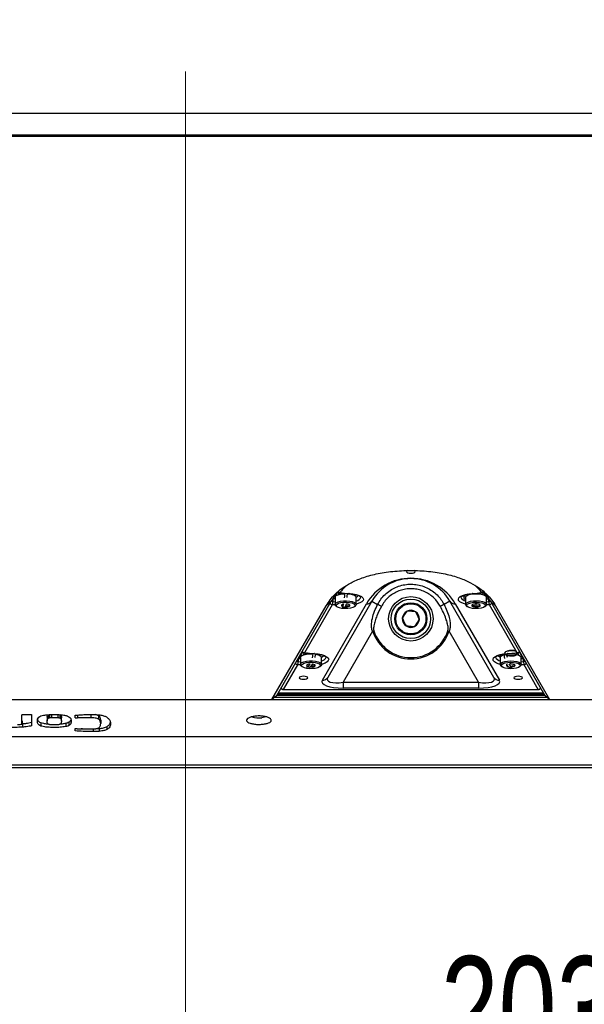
# Model space of a CAD drawing. Header units: inches. Extents: x 0.2 to 16.8, y 0.1 to 10.9.
# Tile 34 of 76: x 13.043 to 13.685, y 2.785 to 3.906. Entities that reach past the tile are written whole.
import ezdxf

# ---------------------------------------------------------------- set-up
doc = ezdxf.new("R2010")
doc.units = ezdxf.units.IN
doc.header["$MEASUREMENT"] = 0
doc.styles.add('SLDTEXTSTYLE0', font='TXT', dxfattribs={"width": 0.75})
doc.dimstyles.new('SLDDIMSTYLE19', dxfattribs={"dimtxt": 0.11811, "dimasz": 0.098425, "dimexe": 0, "dimexo": 0.0625, "dimgap": 0.029528, "dimtad": 0, "dimtih": 1, "dimtoh": 1, "dimdec": 0, "dimlfac": 355.6, "dimrnd": 1e-09, "dimzin": 12, "dimdsep": 46, "dimtxsty": 'SLDTEXTSTYLE0', "dimsah": 1, "dimcen": 0.09, "dimadec": 0, "dimazin": 3, "dimtfac": 1, "dimtdec": 0, "dimtmove": 0, "dimatfit": 0, "dimfxl": 0, "dimfrac": 2, "dimtolj": 1, "dimtzin": 12, "dimarcsym": 0})

# ---------------------------------------------------------------- blocks, each defined once
blk = doc.blocks.new('_D_19')
at = {"color": 7, "linetype": 'Continuous', "lineweight": 0}
for p, q in [((12.6599, 3.847), (12.6599, 2.6285)), ((13.2314, 3.847), (13.2314, 2.6285)), ((13.8555, 2.8751), (13.8195, 2.8751)), ((13.8195, 2.8751), (13.8195, 2.6876)), ((14.0737, 2.8751), (14.1096, 2.8751)), ((14.1096, 2.8751), (14.1096, 2.6876)), ((12.6599, 2.6876), (12.5024, 2.6876)), ((13.2314, 2.6876), (13.3788, 2.6876)), ((13.8195, 2.6876), (13.8555, 2.6876)), ((14.1096, 2.6876), (14.0737, 2.6876))]:
    blk.add_line(p, q, dxfattribs=at)
at = {"color": 7, "linetype": 'Continuous', "lineweight": 18}
for points in [[(12.6599, 2.6876), (12.5615, 2.7073), (12.5615, 2.6679)], [(13.2314, 2.6876), (13.3299, 2.6679), (13.3299, 2.7073)]]:
    blk.add_solid(points, dxfattribs=at)
at = {"color": 7, "linetype": 'Continuous', "lineweight": 18, "char_height": 0.11811, "attachment_point": 1, "style": 'SLDTEXTSTYLE0'}
for s, insert in [('203', (13.5217, 2.8399)), ('8.0', (13.8555, 2.8399)), ('INPUT CUPS', (13.4027, 2.6284))]:
    blk.add_mtext(s, dxfattribs=dict(at, insert=insert))

msp = doc.modelspace()

# ---------------------------------------------------------------- linework, layer by layer
at = {"color": 7, "linetype": 'Continuous', "lineweight": 25}
for p, q in [((11.8517, 3.7997), (14.0396, 3.7997)), ((14.0396, 3.7745), (11.8517, 3.7745)), ((11.8517, 3.7733), (14.0396, 3.7733)), ((11.8517, 3.7733), (14.0396, 3.7733)), ((13.4065, 3.2533), (13.4065, 3.2531)), ((13.4066, 3.2535), (13.4172, 3.2528)), ((13.4068, 3.2536), (13.4174, 3.2529)), ((13.4088, 3.2533), (13.4085, 3.2532)), ((13.4116, 3.2526), (13.4116, 3.2531)), ((13.4205, 3.2521), (13.4205, 3.2523)), ((13.5478, 3.2507), (13.5478, 3.2485)), ((13.5579, 3.2529), (13.5686, 3.2536)), ((13.5581, 3.2528), (13.5688, 3.2535)), ((13.3967, 3.2436), (13.3347, 3.1363)), ((13.3983, 3.2401), (13.3667, 3.1853)), ((13.387, 3.1542), (13.4371, 3.241)), ((13.3967, 3.2436), (13.3912, 3.2387)), ((13.4433, 3.2441), (13.3932, 3.1573)), ((13.4017, 3.2399), (13.3983, 3.2401)), ((13.3989, 3.2437), (13.4016, 3.2435)), ((13.3994, 3.2473), (13.4016, 3.2472)), ((13.4016, 3.2485), (13.4016, 3.2404)), ((13.4175, 3.2402), (13.4175, 3.2383)), ((13.4255, 3.2404), (13.4255, 3.2485)), ((13.4433, 3.2441), (13.4499, 3.2403)), ((13.5321, 3.2441), (13.5255, 3.2403)), ((13.5822, 3.1573), (13.5321, 3.2441)), ((13.5382, 3.241), (13.5884, 3.1542)), ((13.5499, 3.2485), (13.5499, 3.2404)), ((13.5616, 3.2409), (13.5616, 3.2376)), ((13.5659, 3.2402), (13.5659, 3.2384)), ((13.577, 3.2401), (13.5737, 3.2399)), ((13.5738, 3.2404), (13.5738, 3.2485)), ((13.5738, 3.2435), (13.5765, 3.2437)), ((13.5754, 3.2473), (13.5759, 3.2473)), ((13.6087, 3.1853), (13.577, 3.2401)), ((13.5786, 3.2436), (13.5841, 3.2387)), ((13.6406, 3.1363), (13.5786, 3.2436)), ((13.3297, 3.1322), (13.3912, 3.2387)), ((13.4024, 3.2389), (13.4035, 3.2379)), ((13.41, 3.2388), (13.4091, 3.2386)), ((13.4097, 3.2376), (13.4128, 3.2374)), ((13.4235, 3.2379), (13.4246, 3.2389)), ((13.5507, 3.2389), (13.5519, 3.2379)), ((13.5718, 3.2379), (13.573, 3.2389)), ((13.5841, 3.2387), (13.6456, 3.1322)), ((13.4442, 3.21), (13.4106, 3.1518)), ((13.4457, 3.2104), (13.4442, 3.21)), ((13.5297, 3.2104), (13.5312, 3.21)), ((13.5648, 3.1518), (13.5312, 3.21)), ((13.3643, 3.1864), (13.3599, 3.1789)), ((13.3665, 3.1851), (13.3777, 3.1844)), ((13.3667, 3.1853), (13.3779, 3.1845)), ((13.367, 3.1849), (13.367, 3.1847)), ((13.3693, 3.1849), (13.369, 3.1848)), ((13.374, 3.1842), (13.374, 3.1846)), ((13.381, 3.1836), (13.381, 3.1839)), ((13.5974, 3.1845), (13.6087, 3.1853)), ((13.5976, 3.1844), (13.6089, 3.1851)), ((13.599, 3.1841), (13.599, 3.1844)), ((13.6075, 3.1849), (13.6077, 3.185)), ((13.6084, 3.1837), (13.6084, 3.184)), ((13.6154, 3.1789), (13.6111, 3.1864)), ((13.3594, 3.1753), (13.3621, 3.1751)), ((13.3599, 3.1789), (13.3621, 3.1788)), ((13.3621, 3.1801), (13.3621, 3.172)), ((13.386, 3.172), (13.386, 3.1801)), ((13.5894, 3.1801), (13.5894, 3.172)), ((13.6133, 3.172), (13.6133, 3.1801)), ((13.6133, 3.1788), (13.6154, 3.1789)), ((13.6133, 3.1751), (13.616, 3.1753)), ((13.3588, 3.1717), (13.3426, 3.1436)), ((13.3622, 3.1715), (13.3588, 3.1717)), ((13.3629, 3.1705), (13.364, 3.1695)), ((13.3691, 3.1695), (13.372, 3.1691)), ((13.3695, 3.1703), (13.3697, 3.1701)), ((13.373, 3.1692), (13.3733, 3.1692)), ((13.3733, 3.1694), (13.3733, 3.1692)), ((13.3778, 3.1719), (13.3778, 3.1698)), ((13.384, 3.1695), (13.3851, 3.1705)), ((13.5902, 3.1705), (13.5913, 3.1695)), ((13.5971, 3.1714), (13.5971, 3.17)), ((13.5979, 3.1702), (13.5971, 3.17)), ((13.6, 3.1687), (13.6029, 3.1691)), ((13.6113, 3.1695), (13.6125, 3.1705)), ((13.6165, 3.1717), (13.6132, 3.1715)), ((13.6327, 3.1436), (13.6165, 3.1717)), ((13.4106, 3.1518), (13.4106, 3.1451)), ((13.4106, 3.1518), (13.5648, 3.1518)), ((13.5648, 3.1518), (13.5648, 3.1451)), ((13.6389, 3.1392), (13.3364, 3.1392)), ((13.3426, 3.1436), (13.6327, 3.1436)), ((13.3426, 3.1435), (13.3426, 3.1436)), ((13.3426, 3.1435), (13.6327, 3.1435)), ((13.5648, 3.1451), (13.4106, 3.1451)), ((13.6327, 3.1435), (13.6327, 3.1436)), ((11.871, 3.1321), (14.0203, 3.1321)), ((12.5616, 3.1322), (13.3297, 3.1322)), ((13.3331, 3.1347), (13.3297, 3.1322)), ((13.3347, 3.1363), (13.3331, 3.1347)), ((13.3331, 3.1347), (13.6422, 3.1347)), ((13.3351, 3.137), (13.6402, 3.137)), ((13.6396, 3.138), (13.3357, 3.138)), ((13.6422, 3.1347), (13.6406, 3.1363)), ((13.6456, 3.1322), (13.6422, 3.1347)), ((13.6456, 3.1322), (14.0396, 3.1322)), ((13.0451, 3.1149), (13.0562, 3.1149)), ((13.0452, 3.1149), (13.0452, 3.1144)), ((13.0452, 3.1052), (13.0452, 3.1144)), ((13.0455, 3.108), (13.0455, 3.1042)), ((13.0562, 3.1149), (13.0562, 3.1021)), ((13.0669, 3.1055), (13.0669, 3.1019)), ((13.0739, 3.1119), (13.0739, 3.108)), ((13.0749, 3.1146), (13.0749, 3.1107)), ((13.0765, 3.1153), (13.0765, 3.1114)), ((13.0787, 3.115), (13.0787, 3.1117)), ((13.0859, 3.115), (13.0859, 3.1117)), ((13.0883, 3.115), (13.0883, 3.1111)), ((13.0898, 3.1137), (13.0898, 3.1098)), ((13.0902, 3.1075), (13.0902, 3.1114)), ((13.095, 3.1048), (13.095, 3.1013)), ((13.0987, 3.1063), (13.0987, 3.1026)), ((13.1007, 3.1084), (13.1007, 3.1046)), ((13.1058, 3.1111), (13.1058, 3.1142)), ((13.1058, 3.1111), (13.1083, 3.1112)), ((13.1083, 3.1145), (13.1083, 3.1112)), ((13.1235, 3.1152), (13.1235, 3.1114)), ((13.1243, 3.1151), (13.1261, 3.1151)), ((13.1325, 3.1137), (13.1325, 3.1098)), ((13.1348, 3.1087), (13.1348, 3.1048)), ((13.046, 3.1043), (13.0455, 3.1042)), ((13.046, 3.1043), (13.046, 3.1007)), ((13.1058, 3.0964), (13.1058, 3.099)), ((13.1261, 3.0984), (13.1261, 3.0957)), ((13.1331, 3.0987), (13.1331, 3.0959)), ((13.142, 3.1011), (13.142, 3.098)), ((11.871, 3.0902), (14.0203, 3.0902)), ((11.871, 3.0902), (14.0203, 3.0902)), ((12.2821, 3.0547), (14.0189, 3.0547)), ((12.2881, 3.0577), (14.0189, 3.0577))]:
    msp.add_line(p, q, dxfattribs=at)
at = {"color": 7, "linetype": 'Continuous', "lineweight": 25, "flags": 128}
for points in [[(13.4843, 3.2789), (13.4842, 3.2789), (13.4831, 3.2783), (13.4827, 3.2777), (13.4831, 3.2771), (13.4842, 3.2765), (13.4858, 3.2761), (13.4877, 3.276)], [(13.4877, 3.276), (13.4896, 3.2761), (13.4912, 3.2765), (13.4922, 3.2771), (13.4926, 3.2777), (13.4922, 3.2783), (13.4912, 3.2789), (13.4911, 3.2789)], [(13.4016, 3.2485), (13.4017, 3.2492), (13.4028, 3.2504), (13.4049, 3.2514), (13.4077, 3.2521), (13.4111, 3.2525), (13.4122, 3.2526)], [(13.4068, 3.2536), (13.4067, 3.2535), (13.4066, 3.2535)], [(13.4122, 3.248), (13.4124, 3.2497), (13.4126, 3.2531)], [(13.4153, 3.2484), (13.4154, 3.2496), (13.4156, 3.2526)], [(13.4156, 3.2526), (13.4181, 3.2523), (13.4211, 3.2517), (13.4235, 3.2508), (13.425, 3.2497), (13.4255, 3.2485)], [(13.4174, 3.2529), (13.4173, 3.2528), (13.4172, 3.2528)], [(13.4174, 3.2529), (13.4217, 3.2525), (13.4256, 3.2517), (13.4289, 3.2506), (13.4314, 3.2493), (13.433, 3.2479), (13.4337, 3.2464), (13.4333, 3.2448), (13.4319, 3.2433), (13.4296, 3.242), (13.4265, 3.2409), (13.4255, 3.2406)], [(13.4222, 3.2522), (13.4223, 3.252), (13.4224, 3.2513)], [(13.5499, 3.2406), (13.5488, 3.2409), (13.5457, 3.242), (13.5434, 3.2433), (13.542, 3.2448), (13.5417, 3.2464), (13.5423, 3.2479), (13.5439, 3.2493), (13.5464, 3.2506), (13.5497, 3.2517), (13.5536, 3.2525), (13.5579, 3.2529)], [(13.5475, 3.2507), (13.5476, 3.2505), (13.5478, 3.2502)], [(13.5525, 3.2521), (13.5502, 3.2512), (13.5485, 3.25), (13.5478, 3.2488), (13.5481, 3.2474), (13.5495, 3.2462), (13.5499, 3.246)], [(13.5499, 3.2485), (13.55, 3.249), (13.5509, 3.2502), (13.5529, 3.2512), (13.5556, 3.252), (13.5589, 3.2525), (13.5624, 3.2526)], [(13.5581, 3.2528), (13.558, 3.2528), (13.5579, 3.2529)], [(13.5624, 3.2526), (13.5659, 3.2524), (13.5691, 3.2518), (13.5715, 3.2509), (13.5732, 3.2498), (13.5738, 3.2486), (13.5738, 3.2485)], [(13.5688, 3.2535), (13.5687, 3.2535), (13.5686, 3.2536)], [(13.4024, 3.2389), (13.4017, 3.2399), (13.4017, 3.2411), (13.4028, 3.2423), (13.4049, 3.2433), (13.4077, 3.244), (13.4111, 3.2444), (13.4146, 3.2445)], [(13.4145, 3.2429), (13.4178, 3.2426), (13.4206, 3.242), (13.4227, 3.2411), (13.424, 3.2401), (13.4242, 3.2389), (13.4233, 3.2378), (13.4215, 3.2369), (13.419, 3.2361), (13.4158, 3.2357), (13.4125, 3.2356), (13.4092, 3.2359), (13.4064, 3.2365), (13.4043, 3.2374), (13.403, 3.2385), (13.4028, 3.2396), (13.4037, 3.2407), (13.4055, 3.2417), (13.4081, 3.2424), (13.4112, 3.2429), (13.4145, 3.2429)], [(13.4105, 3.2384), (13.411, 3.2402), (13.4113, 3.2413)], [(13.4135, 3.2382), (13.4141, 3.24), (13.4144, 3.2411)], [(13.4146, 3.2445), (13.4181, 3.2442), (13.4211, 3.2436), (13.4235, 3.2427), (13.425, 3.2416), (13.4255, 3.2404), (13.4249, 3.2392), (13.4246, 3.2389)], [(13.5507, 3.2389), (13.5501, 3.2397), (13.55, 3.2409), (13.5509, 3.2421), (13.5529, 3.2431), (13.5556, 3.2439), (13.5589, 3.2444), (13.5624, 3.2445)], [(13.5624, 3.2429), (13.5657, 3.2427), (13.5686, 3.2421), (13.5708, 3.2413), (13.5722, 3.2402), (13.5725, 3.2391), (13.5719, 3.238), (13.5702, 3.237), (13.5677, 3.2362), (13.5646, 3.2357), (13.5613, 3.2356), (13.558, 3.2359), (13.5551, 3.2364), (13.5529, 3.2373), (13.5515, 3.2383), (13.5511, 3.2395), (13.5518, 3.2406), (13.5535, 3.2416), (13.556, 3.2423), (13.559, 3.2428), (13.5624, 3.2429)], [(13.5624, 3.2445), (13.5659, 3.2443), (13.5691, 3.2437), (13.5715, 3.2428), (13.5732, 3.2417), (13.5738, 3.2405), (13.5733, 3.2393), (13.573, 3.2389)], [(13.4096, 3.2376), (13.4099, 3.2376), (13.4105, 3.2384)], [(13.4128, 3.2374), (13.4129, 3.2374), (13.4135, 3.2382)], [(13.3621, 3.1801), (13.3623, 3.181), (13.3636, 3.1821), (13.3658, 3.1831), (13.3688, 3.1838), (13.3722, 3.1842), (13.3757, 3.1842)], [(13.3667, 3.1853), (13.3666, 3.1851), (13.3665, 3.1851)], [(13.3757, 3.1795), (13.3761, 3.1813), (13.3765, 3.1844)], [(13.3779, 3.1845), (13.3778, 3.1844), (13.3777, 3.1844)], [(13.3779, 3.1845), (13.3822, 3.184), (13.3861, 3.1833), (13.3894, 3.1822), (13.3919, 3.1809), (13.3935, 3.1795), (13.3942, 3.1779), (13.3938, 3.1764), (13.3924, 3.1749), (13.3902, 3.1736), (13.3871, 3.1725), (13.386, 3.1722)], [(13.3787, 3.18), (13.3789, 3.1809), (13.3794, 3.1844)], [(13.3793, 3.1838), (13.3821, 3.1831), (13.3843, 3.1822), (13.3856, 3.1811), (13.386, 3.1801)], [(13.3827, 3.1838), (13.3828, 3.1836), (13.3829, 3.1828)], [(13.5894, 3.1722), (13.5883, 3.1725), (13.5852, 3.1736), (13.5829, 3.1749), (13.5815, 3.1764), (13.5812, 3.1779), (13.5818, 3.1795), (13.5834, 3.1809), (13.5859, 3.1822), (13.5892, 3.1833), (13.5931, 3.184), (13.5974, 3.1845)], [(13.5894, 3.1801), (13.5894, 3.1804), (13.5902, 3.1816), (13.592, 3.1827), (13.5941, 3.1834)], [(13.5924, 3.1828), (13.5925, 3.1836), (13.5928, 3.184)], [(13.5947, 3.1789), (13.5944, 3.1807), (13.5941, 3.1842)], [(13.5975, 3.1799), (13.5974, 3.181), (13.597, 3.1843)], [(13.5976, 3.1844), (13.5975, 3.1844), (13.5974, 3.1845)], [(13.5977, 3.184), (13.5978, 3.184), (13.6013, 3.1842)], [(13.6013, 3.1842), (13.6048, 3.184), (13.6081, 3.1835), (13.6107, 3.1827), (13.6125, 3.1816), (13.6133, 3.1804), (13.6133, 3.1801)], [(13.6089, 3.1851), (13.6088, 3.1851), (13.6087, 3.1853)], [(13.3629, 3.1705), (13.3621, 3.1717), (13.3623, 3.1729), (13.3636, 3.1741), (13.3658, 3.175), (13.3688, 3.1757), (13.3722, 3.1761), (13.3757, 3.1761)], [(13.3755, 3.1745), (13.3788, 3.1742), (13.3815, 3.1735), (13.3835, 3.1726), (13.3846, 3.1715), (13.3846, 3.1703), (13.3836, 3.1693), (13.3817, 3.1683), (13.379, 3.1676), (13.3758, 3.1673), (13.3725, 3.1672), (13.3693, 3.1676), (13.3665, 3.1682), (13.3645, 3.1692), (13.3634, 3.1703), (13.3634, 3.1714), (13.3644, 3.1725), (13.3663, 3.1734), (13.369, 3.1741), (13.3722, 3.1745), (13.3755, 3.1745)], [(13.3712, 3.1702), (13.3727, 3.1719), (13.3733, 3.173)], [(13.374, 3.1698), (13.3755, 3.1715), (13.3762, 3.1726)], [(13.3757, 3.1761), (13.3791, 3.1757), (13.3821, 3.175), (13.3843, 3.1741), (13.3856, 3.173), (13.3859, 3.1717), (13.3852, 3.1706), (13.3851, 3.1705)], [(13.5902, 3.1705), (13.5897, 3.1711), (13.5894, 3.1723), (13.5902, 3.1735), (13.592, 3.1746), (13.5946, 3.1754), (13.5978, 3.1759), (13.6013, 3.1761)], [(13.6013, 3.1745), (13.6046, 3.1744), (13.6076, 3.1738), (13.61, 3.173), (13.6115, 3.172), (13.6121, 3.1709), (13.6115, 3.1697), (13.61, 3.1687), (13.6076, 3.1679), (13.6047, 3.1674), (13.6013, 3.1672), (13.598, 3.1674), (13.595, 3.1679), (13.5927, 3.1687), (13.5911, 3.1697), (13.5906, 3.1709), (13.5911, 3.172), (13.5927, 3.173), (13.595, 3.1738), (13.598, 3.1744), (13.6013, 3.1745)], [(13.5984, 3.1695), (13.5972, 3.1712), (13.5967, 3.1723)], [(13.6013, 3.1698), (13.6001, 3.1715), (13.5996, 3.1727)], [(13.6013, 3.1761), (13.6048, 3.1759), (13.6081, 3.1754), (13.6107, 3.1746), (13.6125, 3.1735), (13.6133, 3.1723), (13.613, 3.1711), (13.6125, 3.1705)], [(13.369, 3.1696), (13.3697, 3.1695), (13.3712, 3.1702)], [(13.3702, 3.1719), (13.3698, 3.1717), (13.3695, 3.1715), (13.3693, 3.1713), (13.3692, 3.1711), (13.3691, 3.1709), (13.3692, 3.1707), (13.3693, 3.1705), (13.3695, 3.1703)], [(13.372, 3.1691), (13.3725, 3.1691), (13.374, 3.1698)], [(13.3778, 3.1698), (13.3782, 3.17), (13.3785, 3.1702), (13.3787, 3.1704), (13.3788, 3.1706), (13.3789, 3.1709), (13.3789, 3.1711), (13.3787, 3.1713), (13.3785, 3.1715)], [(13.6, 3.1687), (13.5996, 3.1687), (13.5984, 3.1695)], [(13.6031, 3.1691), (13.6025, 3.1691), (13.6013, 3.1698)], [(13.3656, 3.1552), (13.3675, 3.1554), (13.3691, 3.1557), (13.3702, 3.1563), (13.3706, 3.1569), (13.3702, 3.1576), (13.3691, 3.1581), (13.3675, 3.1585), (13.3656, 3.1586), (13.3637, 3.1585), (13.3621, 3.1581), (13.3611, 3.1576), (13.3607, 3.1569), (13.3611, 3.1563), (13.3621, 3.1557), (13.3637, 3.1554), (13.3656, 3.1552)], [(13.6097, 3.1586), (13.6078, 3.1585), (13.6062, 3.1581), (13.6052, 3.1576), (13.6048, 3.1569), (13.6052, 3.1563), (13.6062, 3.1557), (13.6078, 3.1554), (13.6097, 3.1552), (13.6116, 3.1554), (13.6132, 3.1557), (13.6143, 3.1563), (13.6147, 3.1569), (13.6143, 3.1576), (13.6132, 3.1581), (13.6116, 3.1585), (13.6097, 3.1586)], [(13.3227, 3.1124), (13.3211, 3.1119), (13.3181, 3.1114)]]:
    msp.add_lwpolyline(points, dxfattribs=at)
at = {"color": 7, "linetype": 'Continuous', "lineweight": 25}
for radius in [0.0253, 0.0225, 0.0183, 0.0172]:
    msp.add_circle((13.4877, 3.224), radius, dxfattribs=at)
for centre, radius, start, end in [((13.4877, 3.2118), 0.0584, 30, 150), ((13.4877, 3.2185), 0.0513, 30, 150), ((13.4072, 3.2509), 0.00259, 99.9863, 171.3607), ((13.4068, 3.2563), 0.00281, 223.7815, 266.1363), ((13.4071, 3.2567), 0.00303, 224.711, 264.4048), ((13.4238, 3.253), 0.00475, 290.7419, 329.2183), ((13.5641, 3.2303), 0.023, 65.6302, 87.8211), ((13.5683, 3.2567), 0.00303, 275.5952, 315.289), ((13.5686, 3.2563), 0.00281, 273.8637, 316.1346), ((13.3985, 3.2431), 0.00299, 202.4927, 266.1345), ((13.3983, 3.2365), 0.00727, 85.5835, 103.0319), ((13.3894, 3.2433), 0.00954, 340.4001, 2.3241), ((13.4084, 3.2441), 0.00954, 160.4001, 182.3241), ((13.4096, 3.2393), 0.000912, 93.7723, 235.1549), ((13.4123, 3.2341), 0.00671, 100.7504, 114.1292), ((13.4143, 3.2334), 0.00749, 60.8131, 89.8216), ((13.4174, 3.2392), 0.000912, 273.7723, 55.1549), ((13.4246, 3.2511), 0.00666, 277.0651, 339.4306), ((13.4377, 3.2475), 0.00654, 264.8814, 328.9537), ((13.36, 3.0638), 0.1981, 61.6509, 63.0314), ((13.6153, 3.0638), 0.1981, 116.9686, 118.3491), ((13.5377, 3.2475), 0.00654, 211.0463, 275.1186), ((13.5511, 3.2515), 0.00713, 202.0842, 260.3635), ((13.5579, 3.2393), 0.000882, 99.3474, 244.1079), ((13.5616, 3.2312), 0.00971, 86.859, 113.0404), ((13.5624, 3.2326), 0.00837, 63.0487, 92.0477), ((13.5658, 3.2392), 0.000882, 279.3474, 64.1079), ((13.5725, 3.2492), 0.0035, 292.1111, 348.331), ((13.5669, 3.2441), 0.00954, 357.6759, 19.5999), ((13.586, 3.2433), 0.00954, 177.6759, 199.5999), ((13.577, 3.2366), 0.00715, 76.8297, 94.5549), ((13.5768, 3.2431), 0.00298, 273.7358, 337.637), ((13.4111, 3.2414), 0.00349, 234.9812, 249.7244), ((13.4137, 3.2478), 0.0102, 266.7618, 291.5023), ((13.4877, 3.224), 0.00974, 115.9739, 175.9739), ((13.4877, 3.224), 0.00974, 55.9739, 115.9739), ((13.4877, 3.224), 0.00974, 355.9739, 55.9739), ((13.5613, 3.246), 0.00837, 243.0487, 272.0477), ((13.5621, 3.2473), 0.00971, 266.859, 293.0404), ((13.4877, 3.224), 0.00974, 175.9739, 235.9739), ((13.4877, 3.224), 0.00974, 295.9739, 355.9739), ((13.4877, 3.224), 0.0457, 197.9187, 342.0813), ((13.4877, 3.224), 0.0442, 197.9187, 342.0813), ((13.4877, 3.224), 0.00974, 235.9739, 295.9739), ((13.3667, 3.1879), 0.00281, 199.6464, 266.1363), ((13.3669, 3.1883), 0.00299, 202.4927, 266.1345), ((13.3677, 3.1824), 0.00262, 99.3241, 171.1999), ((13.6076, 3.1824), 0.00271, 9.3199, 82.8337), ((13.6085, 3.1883), 0.00298, 273.7358, 337.637), ((13.6087, 3.1879), 0.00281, 273.8637, 340.3536), ((13.3591, 3.1747), 0.00299, 202.4927, 266.1345), ((13.3588, 3.1681), 0.00727, 85.5835, 103.0319), ((13.3499, 3.1749), 0.00954, 340.4001, 2.3241), ((13.3689, 3.1757), 0.00954, 160.4001, 182.3241), ((13.3733, 3.164), 0.00848, 94.4969, 111.5577), ((13.3755, 3.167), 0.0054, 56.0249, 84.3935), ((13.3843, 3.1846), 0.00475, 290.7419, 329.2183), ((13.3851, 3.1827), 0.00666, 277.0651, 339.4306), ((13.5906, 3.1831), 0.00713, 202.0842, 260.3635), ((13.591, 3.1846), 0.00467, 209.3753, 249.4968), ((13.6013, 3.159), 0.0136, 89.9459, 96.4474), ((13.6017, 3.1635), 0.00907, 65.1347, 92.582), ((13.6064, 3.1757), 0.00954, 357.6759, 19.5999), ((13.6255, 3.1749), 0.00954, 177.6759, 199.5999), ((13.6165, 3.1682), 0.00715, 76.8297, 94.5549), ((13.6163, 3.1747), 0.00298, 273.7358, 337.637), ((13.3741, 3.1801), 0.0109, 265.6582, 289.8932), ((13.5973, 3.1709), 0.000847, 115.2981, 254.6472), ((13.5995, 3.1744), 0.00495, 240.964, 255.9751), ((13.6023, 3.1765), 0.00724, 274.5527, 296.6981), ((13.6053, 3.1709), 0.000871, 287.1606, 73.2207), ((13.3875, 3.1607), 0.00654, 264.8814, 328.9537), ((13.5878, 3.1607), 0.00654, 211.0463, 275.1186), ((13.3426, 3.1463), 0.00281, 199.6464, 270), ((13.3428, 3.1466), 0.00299, 202.4927, 266.1345), ((13.6325, 3.1466), 0.00298, 273.7358, 337.637), ((13.6327, 3.1463), 0.00281, 270, 340.3536), ((13.3148, 3.137), 0.0258, 252.0653, 277.4627)]:
    msp.add_arc(centre, radius, start, end, dxfattribs=at)
for centre, major_axis, ratio, start_param, end_param in [((13.3983, 3.2481), (-0.00106, 0.0043), 0.606146, 2.387829, 2.950438), ((13.577, 3.2481), (0.00106, 0.0043), 0.606146, 3.332747, 3.892122), ((13.3588, 3.1797), (-0.00106, 0.0043), 0.606146, 2.362418, 2.950438), ((13.3588, 3.1797), (0.00296, -0.00047), 0.208736, 4.929107, 5.121708), ((13.6165, 3.1797), (0.00296, 0.00047), 0.208736, 4.30307, 4.495671), ((13.6165, 3.1797), (0.00106, 0.0043), 0.606146, 3.332747, 3.920767), ((13.4158, 3.1542), (0.0293, 0.0018), 0.30407, 2.94297, 4.513766), ((13.4158, 3.1609), (0.0232, 0.0062), 0.325425, 2.827061, 4.397858), ((13.5595, 3.1609), (0.0232, -0.0062), 0.325425, 5.02692, 6.597717), ((13.5595, 3.1542), (0.0293, -0.0018), 0.30407, 4.911012, 6.481808), ((13.0462, 3.7197), (-0.0134, 0.6505), 0.056372, 2.763466, 2.765378)]:
    msp.add_ellipse(centre, major_axis=major_axis, ratio=ratio, start_param=start_param, end_param=end_param, dxfattribs=at)
for points, knots in [([(13.3912, 3.2387), (13.3927, 3.241), (13.3955, 3.2456), (13.4016, 3.2523), (13.4092, 3.2589), (13.4175, 3.2641), (13.4256, 3.2679), (13.4323, 3.2706), (13.4399, 3.273), (13.4483, 3.2751), (13.4573, 3.2768), (13.467, 3.278), (13.4771, 3.2788), (13.4875, 3.2791), (13.4978, 3.2788), (13.508, 3.2781), (13.5177, 3.2768), (13.5269, 3.2751), (13.5353, 3.273), (13.5429, 3.2706), (13.5497, 3.268), (13.5577, 3.2641), (13.566, 3.259), (13.5737, 3.2524), (13.5798, 3.2456), (13.5827, 3.241), (13.5841, 3.2387)], [0, 0, 0, 0, 0.062383, 0.124509, 0.18676, 0.249423, 0.28067, 0.312085, 0.343298, 0.374307, 0.405584, 0.436919, 0.467984, 0.499389, 0.530693, 0.562002, 0.593462, 0.624752, 0.656238, 0.687455, 0.718678, 0.75011, 0.812404, 0.874736, 0.937374, 1, 1, 1, 1]), ([(13.4146, 3.2619), (13.4133, 3.2607), (13.4103, 3.258), (13.408, 3.2552), (13.4068, 3.2536)], [0, 0, 0, 0, 0.451655, 1, 1, 1, 1]), ([(13.4499, 3.2403), (13.4511, 3.2424), (13.4534, 3.2465), (13.4583, 3.2519), (13.4639, 3.2564), (13.4704, 3.2599), (13.4772, 3.2623), (13.4845, 3.2635), (13.4917, 3.2634), (13.4989, 3.2621), (13.5057, 3.2596), (13.5121, 3.2559), (13.5175, 3.2514), (13.5221, 3.2462), (13.5243, 3.2423), (13.5255, 3.2403)], [0, 0, 0, 0, 0.076409, 0.153087, 0.232052, 0.308952, 0.388144, 0.465082, 0.544311, 0.621109, 0.700187, 0.776691, 0.855457, 0.926811, 1, 1, 1, 1]), ([(13.5686, 3.2536), (13.5672, 3.2553), (13.5649, 3.2581), (13.5619, 3.2609), (13.5606, 3.262)], [0, 0, 0, 0, 0.584679, 1, 1, 1, 1]), ([(13.4062, 3.256), (13.4044, 3.2541), (13.4006, 3.25), (13.3981, 3.2458), (13.3967, 3.2436)], [0, 0, 0, 0, 0.47335, 1, 1, 1, 1]), ([(13.4086, 3.2532), (13.4081, 3.253), (13.407, 3.2525), (13.4064, 3.2518), (13.4065, 3.2514), (13.4066, 3.2513)], [0, 0, 0, 0, 0.374631, 0.878887, 1, 1, 1, 1]), ([(13.4066, 3.2531), (13.4065, 3.2528), (13.4065, 3.2525), (13.407, 3.2522), (13.4071, 3.2521)], [0, 0, 0, 0, 0.749301, 1, 1, 1, 1]), ([(13.4095, 3.2533), (13.4094, 3.2532), (13.4084, 3.253), (13.4074, 3.2525), (13.4071, 3.2521), (13.407, 3.252)], [0, 0, 0, 0, 0.135577, 0.786614, 1, 1, 1, 1]), ([(13.417, 3.2524), (13.4167, 3.2525), (13.4163, 3.2526), (13.4158, 3.2526), (13.4156, 3.2526)], [0, 0, 0, 0, 0.6664553, 1, 1, 1, 1]), ([(13.4172, 3.2528), (13.4179, 3.2527), (13.4188, 3.2527), (13.4197, 3.2525), (13.4199, 3.2525)], [0, 0, 0, 0, 0.756851, 1, 1, 1, 1]), ([(13.4199, 3.2525), (13.4209, 3.2524), (13.4232, 3.2521), (13.4261, 3.2513), (13.4286, 3.2504), (13.4302, 3.2495), (13.4309, 3.2487), (13.4309, 3.2488), (13.4309, 3.2488)], [0, 0, 0, 0, 0.16095, 0.352694, 0.540415, 0.721548, 0.89409, 1, 1, 1, 1]), ([(13.5213, 3.2381), (13.5191, 3.2415), (13.5157, 3.2466), (13.5092, 3.2517), (13.5037, 3.2549), (13.4977, 3.2571), (13.4914, 3.2582), (13.4849, 3.2583), (13.4786, 3.2573), (13.4725, 3.2553), (13.4668, 3.2522), (13.4618, 3.2483), (13.4574, 3.2436), (13.4552, 3.2399), (13.4541, 3.2381)], [0, 0, 0, 0, 0.144706, 0.221271, 0.300031, 0.37671, 0.455585, 0.532364, 0.611345, 0.688188, 0.767244, 0.844104, 0.923189, 1, 1, 1, 1]), ([(13.5445, 3.2487), (13.5445, 3.2487), (13.5445, 3.2487), (13.5447, 3.2491), (13.5459, 3.2499), (13.5478, 3.2508), (13.5505, 3.2516), (13.5527, 3.2521), (13.5539, 3.2523), (13.554, 3.2523)], [0, 0, 0, 0, 0.051467, 0.224683, 0.406678, 0.592527, 0.788189, 0.991382, 1, 1, 1, 1]), ([(13.554, 3.2523), (13.5551, 3.2525), (13.5564, 3.2526), (13.5579, 3.2527), (13.5581, 3.2528)], [0, 0, 0, 0, 0.829744, 1, 1, 1, 1]), ([(13.5786, 3.2436), (13.5773, 3.2458), (13.5747, 3.25), (13.5709, 3.254), (13.5692, 3.256)], [0, 0, 0, 0, 0.527068, 1, 1, 1, 1]), ([(13.4091, 3.2386), (13.4091, 3.2388), (13.4092, 3.2394), (13.4093, 3.2401), (13.4094, 3.2402), (13.4094, 3.2402)], [0, 0, 0, 0, 0.210411, 0.665797, 1, 1, 1, 1]), ([(13.4179, 3.24), (13.4179, 3.24), (13.4178, 3.2401), (13.4177, 3.2398), (13.4176, 3.2391), (13.4175, 3.2385), (13.4175, 3.2383)], [0, 0, 0, 0, 0.180942, 0.506293, 0.843975, 1, 1, 1, 1]), ([(13.4442, 3.21), (13.4439, 3.2105), (13.443, 3.2126), (13.4426, 3.2176), (13.4437, 3.2246), (13.4462, 3.2326), (13.4486, 3.2378), (13.4499, 3.2403)], [0, 0, 0, 0, 0.05944, 0.206157, 0.463778, 0.731593, 1, 1, 1, 1]), ([(13.5255, 3.2403), (13.5266, 3.2379), (13.5289, 3.2331), (13.5312, 3.2262), (13.5324, 3.2198), (13.5328, 3.2145), (13.5317, 3.2113), (13.5312, 3.21)], [0, 0, 0, 0, 0.251096, 0.505662, 0.68318, 0.865254, 1, 1, 1, 1]), ([(13.5575, 3.2385), (13.5575, 3.2387), (13.5576, 3.2393), (13.5576, 3.2401), (13.5577, 3.2402), (13.5577, 3.2402)], [0, 0, 0, 0, 0.199214, 0.630367, 1, 1, 1, 1]), ([(13.5662, 3.24), (13.5662, 3.2401), (13.5661, 3.2401), (13.5661, 3.2399), (13.566, 3.2392), (13.5659, 3.2386), (13.5659, 3.2384)], [0, 0, 0, 0, 0.180942, 0.506293, 0.843975, 1, 1, 1, 1]), ([(13.4175, 3.2383), (13.4168, 3.2385), (13.4158, 3.2388), (13.4142, 3.2383), (13.4134, 3.2378), (13.413, 3.2376)], [0, 0, 0, 0, 0.439117, 0.751367, 1, 1, 1, 1]), ([(13.4541, 3.2381), (13.4523, 3.2346), (13.4496, 3.2293), (13.4468, 3.2218), (13.4456, 3.2166), (13.4451, 3.2127), (13.4455, 3.2109), (13.4457, 3.2104)], [0, 0, 0, 0, 0.401308, 0.606716, 0.811574, 0.949127, 1, 1, 1, 1]), ([(13.4834, 3.2328), (13.4831, 3.2323), (13.4822, 3.231), (13.4806, 3.2287), (13.4791, 3.2264), (13.4782, 3.2251), (13.478, 3.2247)], [0, 0, 0, 0, 0.180942, 0.506293, 0.843975, 1, 1, 1, 1]), ([(13.4931, 3.2321), (13.4917, 3.2322), (13.4894, 3.2324), (13.4859, 3.2326), (13.4842, 3.2327), (13.4834, 3.2328)], [0, 0, 0, 0, 0.439128, 0.751376, 1, 1, 1, 1]), ([(13.4974, 3.2233), (13.4968, 3.2246), (13.4957, 3.2267), (13.4942, 3.2299), (13.4935, 3.2314), (13.4931, 3.2321)], [0, 0, 0, 0, 0.439128, 0.751376, 1, 1, 1, 1]), ([(13.5297, 3.2104), (13.5299, 3.2116), (13.5303, 3.2145), (13.5292, 3.2191), (13.5267, 3.2273), (13.5236, 3.2335), (13.5213, 3.2381)], [0, 0, 0, 0, 0.120058, 0.296893, 0.477846, 1, 1, 1, 1]), ([(13.5616, 3.2376), (13.561, 3.238), (13.56, 3.2387), (13.5586, 3.2388), (13.5578, 3.2386), (13.5575, 3.2385)], [0, 0, 0, 0, 0.439117, 0.751367, 1, 1, 1, 1]), ([(13.5659, 3.2384), (13.5653, 3.2385), (13.5643, 3.2388), (13.5627, 3.2383), (13.5619, 3.2378), (13.5616, 3.2376)], [0, 0, 0, 0, 0.439117, 0.751367, 1, 1, 1, 1]), ([(13.478, 3.2247), (13.4786, 3.2235), (13.4796, 3.2213), (13.4811, 3.2182), (13.4819, 3.2166), (13.4822, 3.216)], [0, 0, 0, 0, 0.439128, 0.751376, 1, 1, 1, 1]), ([(13.4919, 3.2153), (13.4922, 3.2157), (13.4931, 3.2169), (13.4946, 3.2192), (13.4962, 3.2216), (13.4971, 3.2229), (13.4974, 3.2233)], [0, 0, 0, 0, 0.156025, 0.493707, 0.819058, 1, 1, 1, 1]), ([(13.4822, 3.216), (13.4836, 3.2159), (13.486, 3.2157), (13.4895, 3.2154), (13.4912, 3.2153), (13.4919, 3.2153)], [0, 0, 0, 0, 0.4391279, 0.751376, 1, 1, 1, 1]), ([(13.3691, 3.1848), (13.3687, 3.1846), (13.3677, 3.1842), (13.367, 3.1835), (13.3671, 3.183), (13.3671, 3.1829)], [0, 0, 0, 0, 0.3155386, 0.8168911, 1, 1, 1, 1]), ([(13.3671, 3.1847), (13.3671, 3.1845), (13.367, 3.1841), (13.3674, 3.1838), (13.3675, 3.1838)], [0, 0, 0, 0, 0.700978, 1, 1, 1, 1]), ([(13.37, 3.1849), (13.37, 3.1849), (13.369, 3.1847), (13.3681, 3.1842), (13.3677, 3.1837), (13.3675, 3.1835)], [0, 0, 0, 0, 0.057645, 0.699471, 1, 1, 1, 1]), ([(13.3777, 3.1844), (13.3784, 3.1843), (13.3793, 3.1842), (13.3802, 3.1841), (13.3804, 3.1841)], [0, 0, 0, 0, 0.756851, 1, 1, 1, 1]), ([(13.3804, 3.1841), (13.3814, 3.1839), (13.3837, 3.1836), (13.3866, 3.1829), (13.3891, 3.182), (13.3907, 3.181), (13.3914, 3.1803), (13.3914, 3.1803), (13.3914, 3.1804)], [0, 0, 0, 0, 0.16095, 0.352694, 0.540415, 0.721548, 0.89409, 1, 1, 1, 1]), ([(13.584, 3.1803), (13.584, 3.1803), (13.584, 3.1802), (13.5842, 3.1807), (13.5854, 3.1815), (13.5873, 3.1824), (13.59, 3.1832), (13.5921, 3.1837), (13.5934, 3.1839), (13.5935, 3.1839)], [0, 0, 0, 0, 0.051467, 0.224683, 0.406678, 0.592527, 0.788189, 0.991382, 1, 1, 1, 1]), ([(13.5935, 3.1839), (13.5946, 3.184), (13.5959, 3.1842), (13.5974, 3.1843), (13.5976, 3.1844)], [0, 0, 0, 0, 0.829744, 1, 1, 1, 1]), ([(13.6084, 3.184), (13.6083, 3.1851), (13.6082, 3.1872), (13.6064, 3.1875), (13.6041, 3.188), (13.6013, 3.188), (13.5986, 3.1877), (13.5962, 3.187), (13.5947, 3.1861), (13.5941, 3.185), (13.5947, 3.1839), (13.5962, 3.183), (13.5986, 3.1823), (13.6013, 3.182), (13.6041, 3.1821), (13.6064, 3.1825), (13.608, 3.1831), (13.6085, 3.184), (13.6082, 3.1847), (13.6073, 3.185), (13.607, 3.1851)], [0, 0, 0, 0, 0.070783, 0.126881, 0.182979, 0.239077, 0.295175, 0.351273, 0.407371, 0.463469, 0.519567, 0.575665, 0.631763, 0.687861, 0.743959, 0.800057, 0.856155, 0.912253, 0.968351, 1, 1, 1, 1]), ([(13.6084, 3.1837), (13.6083, 3.1849), (13.6082, 3.187), (13.6064, 3.1872), (13.6041, 3.1877), (13.6013, 3.1877), (13.5986, 3.1874), (13.5962, 3.1868), (13.5947, 3.1858), (13.5941, 3.1847), (13.5947, 3.1837), (13.5962, 3.1827), (13.5986, 3.1821), (13.6013, 3.1818), (13.6041, 3.1818), (13.6064, 3.1822), (13.608, 3.1829), (13.6085, 3.1837), (13.6081, 3.1845), (13.6071, 3.1848), (13.6067, 3.185)], [0, 0, 0, 0, 0.070065, 0.125594, 0.181124, 0.236653, 0.292182, 0.347712, 0.403241, 0.45877, 0.5143, 0.569829, 0.625359, 0.680888, 0.736417, 0.791947, 0.847476, 0.903005, 0.958535, 1, 1, 1, 1]), ([(13.6054, 3.1839), (13.6054, 3.1839), (13.6049, 3.1841), (13.6035, 3.1843), (13.6018, 3.1844), (13.6008, 3.1842), (13.6006, 3.1842)], [0, 0, 0, 0, 0.044089, 0.449929, 0.855769, 1, 1, 1, 1]), ([(13.3695, 3.1703), (13.3695, 3.1704), (13.3696, 3.171), (13.3698, 3.1717), (13.3699, 3.1718), (13.37, 3.1719)], [0, 0, 0, 0, 0.223791, 0.708135, 1, 1, 1, 1]), ([(13.3778, 3.1698), (13.3772, 3.17), (13.3761, 3.1703), (13.3745, 3.1699), (13.3737, 3.1694), (13.3733, 3.1692)], [0, 0, 0, 0, 0.439117, 0.751367, 1, 1, 1, 1]), ([(13.3785, 3.1715), (13.3785, 3.1715), (13.3784, 3.1716), (13.3782, 3.1714), (13.378, 3.1706), (13.3779, 3.17), (13.3778, 3.1698)], [0, 0, 0, 0, 0.180942, 0.506293, 0.843975, 1, 1, 1, 1]), ([(13.5971, 3.17), (13.5971, 3.1702), (13.5971, 3.1708), (13.5971, 3.1716), (13.5971, 3.1718), (13.5971, 3.1718), (13.5971, 3.1718)], [0, 0, 0, 0, 0.187476, 0.593225, 0.984157, 1, 1, 1, 1]), ([(13.6056, 3.17), (13.6049, 3.1702), (13.604, 3.1705), (13.603, 3.1701), (13.6027, 3.17)], [0, 0, 0, 0, 0.654942, 1, 1, 1, 1]), ([(13.6056, 3.1718), (13.6056, 3.1718), (13.6056, 3.1718), (13.6056, 3.1716), (13.6056, 3.1708), (13.6056, 3.1702), (13.6056, 3.17)], [0, 0, 0, 0, 0.013033, 0.405081, 0.811989, 1, 1, 1, 1]), ([(13.0455, 3.1042), (13.0454, 3.1043), (13.0453, 3.1045), (13.0452, 3.1048), (13.0452, 3.1051), (13.0452, 3.1052)], [0, 0, 0, 0, 0.355398, 0.677056, 1, 1, 1, 1]), ([(13.0562, 3.1058), (13.0542, 3.1054), (13.051, 3.1048), (13.0474, 3.1044), (13.046, 3.1043)], [0, 0, 0, 0, 0.606786, 1, 1, 1, 1]), ([(13.0669, 3.1019), (13.066, 3.1024), (13.0634, 3.1036), (13.0627, 3.1064), (13.0628, 3.1092), (13.0639, 3.1118), (13.066, 3.1129), (13.0669, 3.1134)], [0, 0, 0, 0, 0.147074, 0.404019, 0.688329, 0.862394, 1, 1, 1, 1]), ([(13.0669, 3.1055), (13.0661, 3.1059), (13.0643, 3.1069), (13.0634, 3.1083), (13.0632, 3.1092), (13.0631, 3.1095)], [0, 0, 0, 0, 0.355766, 0.797638, 1, 1, 1, 1]), ([(13.0669, 3.1134), (13.0678, 3.1137), (13.0702, 3.1145), (13.0755, 3.1149), (13.0815, 3.1151), (13.0874, 3.115), (13.0925, 3.1145), (13.0957, 3.1139), (13.0969, 3.1134), (13.0972, 3.1133)], [0, 0, 0, 0, 0.117436, 0.29057, 0.479764, 0.673818, 0.834026, 0.960586, 1, 1, 1, 1]), ([(13.075, 3.1041), (13.0747, 3.1041), (13.073, 3.1042), (13.07, 3.1046), (13.0679, 3.1052), (13.0669, 3.1055)], [0, 0, 0, 0, 0.094735, 0.580092, 1, 1, 1, 1]), ([(13.0741, 3.1056), (13.074, 3.1061), (13.0739, 3.1072), (13.0738, 3.109), (13.0746, 3.1101), (13.0749, 3.1107)], [0, 0, 0, 0, 0.326432, 0.660035, 1, 1, 1, 1]), ([(13.0739, 3.1119), (13.0739, 3.1121), (13.0739, 3.113), (13.0745, 3.1139), (13.0749, 3.1146)], [0, 0, 0, 0, 0.1461508, 1, 1, 1, 1]), ([(13.0748, 3.1043), (13.0747, 3.1044), (13.0745, 3.1047), (13.0743, 3.1051), (13.0742, 3.1054), (13.0741, 3.1056)], [0, 0, 0, 0, 0.293405, 0.586661, 1, 1, 1, 1]), ([(13.0749, 3.1107), (13.075, 3.1108), (13.0753, 3.111), (13.0758, 3.1113), (13.0763, 3.1114), (13.0765, 3.1114)], [0, 0, 0, 0, 0.28121, 0.76763, 1, 1, 1, 1]), ([(13.0765, 3.1114), (13.0767, 3.1115), (13.077, 3.1115), (13.0778, 3.1116), (13.0784, 3.1117), (13.0787, 3.1117)], [0, 0, 0, 0, 0.263418, 0.526895, 1, 1, 1, 1]), ([(13.0787, 3.1117), (13.0795, 3.1117), (13.0811, 3.1118), (13.0835, 3.1118), (13.0851, 3.1117), (13.0859, 3.1117)], [0, 0, 0, 0, 0.3239073, 0.6603009, 1, 1, 1, 1]), ([(13.0859, 3.1117), (13.0861, 3.1116), (13.0866, 3.1116), (13.0875, 3.1114), (13.088, 3.1112), (13.0883, 3.1111)], [0, 0, 0, 0, 0.282426, 0.529623, 1, 1, 1, 1]), ([(13.0883, 3.115), (13.0887, 3.1148), (13.0894, 3.1144), (13.0897, 3.114), (13.0898, 3.1137)], [0, 0, 0, 0, 0.508023, 1, 1, 1, 1]), ([(13.0883, 3.1111), (13.0885, 3.111), (13.0891, 3.1107), (13.0895, 3.1103), (13.0897, 3.11), (13.0898, 3.1098)], [0, 0, 0, 0, 0.309401, 0.650192, 1, 1, 1, 1]), ([(13.0899, 3.1052), (13.0898, 3.1051), (13.0897, 3.1048), (13.0893, 3.1044), (13.0888, 3.1041), (13.0885, 3.1039)], [0, 0, 0, 0, 0.3021239, 0.6045146, 1, 1, 1, 1]), ([(13.095, 3.1048), (13.0937, 3.1046), (13.0918, 3.1043), (13.0896, 3.1041), (13.0888, 3.1041)], [0, 0, 0, 0, 0.645222, 1, 1, 1, 1]), ([(13.0898, 3.1137), (13.0899, 3.1134), (13.0902, 3.1126), (13.0902, 3.1118), (13.0902, 3.1114)], [0, 0, 0, 0, 0.490607, 1, 1, 1, 1]), ([(13.0898, 3.1098), (13.0899, 3.1093), (13.0902, 3.1083), (13.0902, 3.1067), (13.09, 3.1057), (13.0899, 3.1052)], [0, 0, 0, 0, 0.3192384, 0.6589182, 1, 1, 1, 1]), ([(13.0987, 3.1063), (13.0981, 3.1059), (13.0972, 3.1054), (13.0956, 3.105), (13.095, 3.1048)], [0, 0, 0, 0, 0.563688, 1, 1, 1, 1]), ([(13.0972, 3.1133), (13.0981, 3.1128), (13.1004, 3.1115), (13.1012, 3.1095), (13.1013, 3.1081), (13.1013, 3.1077)], [0, 0, 0, 0, 0.286968, 0.765808, 1, 1, 1, 1]), ([(13.1007, 3.1084), (13.1004, 3.108), (13.1, 3.1072), (13.0991, 3.1065), (13.0987, 3.1063)], [0, 0, 0, 0, 0.591328, 1, 1, 1, 1]), ([(13.1013, 3.1077), (13.1013, 3.1074), (13.1013, 3.1067), (13.1012, 3.1057), (13.1009, 3.105), (13.1007, 3.1046)], [0, 0, 0, 0, 0.2976504, 0.5953289, 1, 1, 1, 1]), ([(13.1058, 3.1142), (13.1076, 3.1144), (13.1113, 3.1148), (13.1175, 3.115), (13.1218, 3.115), (13.1243, 3.1151)], [0, 0, 0, 0, 0.303571, 0.606681, 1, 1, 1, 1]), ([(13.1235, 3.1114), (13.1222, 3.1113), (13.1197, 3.1113), (13.1146, 3.1113), (13.1108, 3.1112), (13.1083, 3.1112)], [0, 0, 0, 0, 0.252922, 0.5058436, 1, 1, 1, 1]), ([(13.1325, 3.1098), (13.132, 3.11), (13.131, 3.1105), (13.1285, 3.1111), (13.1259, 3.1113), (13.1241, 3.1113), (13.1235, 3.1114)], [0, 0, 0, 0, 0.247385, 0.495148, 0.829881, 1, 1, 1, 1]), ([(13.1261, 3.1151), (13.1288, 3.115), (13.1331, 3.1149), (13.1384, 3.1137), (13.1404, 3.1128), (13.1414, 3.1123)], [0, 0, 0, 0, 0.439536, 0.7212, 1, 1, 1, 1]), ([(13.1325, 3.1137), (13.132, 3.114), (13.131, 3.1145), (13.1294, 3.1148), (13.1286, 3.1149)], [0, 0, 0, 0, 0.513839, 1, 1, 1, 1]), ([(13.1348, 3.1087), (13.1348, 3.1098), (13.1348, 3.1115), (13.1331, 3.1131), (13.1325, 3.1137)], [0, 0, 0, 0, 0.6442112, 1, 1, 1, 1]), ([(13.1348, 3.1048), (13.1348, 3.1054), (13.1347, 3.1065), (13.1342, 3.1082), (13.133, 3.1092), (13.1325, 3.1098)], [0, 0, 0, 0, 0.3394442, 0.6650343, 1, 1, 1, 1]), ([(13.1332, 3.1002), (13.1336, 3.1007), (13.1344, 3.1017), (13.1347, 3.1033), (13.1348, 3.1043), (13.1348, 3.1048)], [0, 0, 0, 0, 0.342412, 0.670411, 1, 1, 1, 1]), ([(13.1414, 3.1123), (13.1425, 3.1115), (13.1446, 3.1098), (13.1458, 3.1072), (13.1459, 3.1055), (13.146, 3.1046)], [0, 0, 0, 0, 0.32581, 0.659579, 1, 1, 1, 1]), ([(13.1457, 3.1064), (13.1457, 3.1062), (13.1456, 3.1053), (13.1449, 3.1034), (13.143, 3.1019), (13.142, 3.1011)], [0, 0, 0, 0, 0.10039, 0.50589, 1, 1, 1, 1]), ([(13.3289, 3.1084), (13.3287, 3.1079), (13.3284, 3.1068), (13.326, 3.1054), (13.3224, 3.1044), (13.3179, 3.1038), (13.3131, 3.1037), (13.3085, 3.1042), (13.3046, 3.1051), (13.3019, 3.1064), (13.3006, 3.1079), (13.3009, 3.1096), (13.3027, 3.1111), (13.306, 3.1124), (13.3102, 3.1132), (13.315, 3.1135), (13.3197, 3.1132), (13.3239, 3.1123), (13.327, 3.111), (13.3286, 3.1097), (13.3288, 3.1088), (13.3289, 3.1084)], [0, 0, 0, 0, 0.05368, 0.10736, 0.161048, 0.214741, 0.268425, 0.3221, 0.375781, 0.429472, 0.483163, 0.536843, 0.590518, 0.644203, 0.697895, 0.751583, 0.80526, 0.858938, 0.912626, 0.966319, 1, 1, 1, 1]), ([(13.046, 3.1007), (13.0446, 3.1007), (13.042, 3.1005), (13.038, 3.1004), (13.0355, 3.1004), (13.0342, 3.1004)], [0, 0, 0, 0, 0.358062, 0.678299, 1, 1, 1, 1]), ([(13.0403, 3.1035), (13.0408, 3.1035), (13.0418, 3.1036), (13.0436, 3.1038), (13.0448, 3.1041), (13.0455, 3.1042)], [0, 0, 0, 0, 0.285489, 0.570751, 1, 1, 1, 1]), ([(13.0562, 3.1021), (13.0553, 3.1019), (13.0533, 3.1016), (13.0499, 3.1011), (13.0474, 3.1009), (13.046, 3.1007)], [0, 0, 0, 0, 0.299417, 0.598925, 1, 1, 1, 1]), ([(13.095, 3.1013), (13.0929, 3.101), (13.0889, 3.1004), (13.0823, 3.1004), (13.0765, 3.1004), (13.0714, 3.1008), (13.0684, 3.1014), (13.0672, 3.1018), (13.0669, 3.1019)], [0, 0, 0, 0, 0.228747, 0.438126, 0.653044, 0.823667, 0.95727, 1, 1, 1, 1]), ([(13.0763, 3.1036), (13.0761, 3.1037), (13.0755, 3.1038), (13.0751, 3.1041), (13.0749, 3.1043), (13.0748, 3.1043)], [0, 0, 0, 0, 0.303415, 0.750649, 1, 1, 1, 1]), ([(13.0861, 3.1033), (13.0854, 3.1033), (13.0835, 3.1032), (13.0804, 3.1032), (13.0778, 3.1033), (13.0766, 3.1036), (13.0763, 3.1036)], [0, 0, 0, 0, 0.237539, 0.568319, 0.902317, 1, 1, 1, 1]), ([(13.0885, 3.1039), (13.0884, 3.1038), (13.088, 3.1037), (13.0873, 3.1035), (13.0866, 3.1034), (13.0861, 3.1033)], [0, 0, 0, 0, 0.286559, 0.533461, 1, 1, 1, 1]), ([(13.0987, 3.1026), (13.0985, 3.1024), (13.098, 3.1021), (13.0968, 3.1017), (13.0957, 3.1014), (13.095, 3.1013)], [0, 0, 0, 0, 0.261494, 0.52309, 1, 1, 1, 1]), ([(13.1007, 3.1046), (13.1006, 3.1044), (13.1003, 3.104), (13.0998, 3.1033), (13.0991, 3.1028), (13.0987, 3.1026)], [0, 0, 0, 0, 0.284272, 0.56862, 1, 1, 1, 1]), ([(13.1058, 3.099), (13.106, 3.099), (13.1064, 3.099), (13.1071, 3.099), (13.1077, 3.099), (13.108, 3.0989)], [0, 0, 0, 0, 0.273414, 0.546829, 1, 1, 1, 1]), ([(13.1261, 3.0957), (13.1242, 3.0957), (13.1204, 3.0957), (13.1136, 3.0959), (13.1088, 3.0962), (13.1058, 3.0964)], [0, 0, 0, 0, 0.277418, 0.554887, 1, 1, 1, 1]), ([(13.108, 3.0989), (13.1082, 3.0989), (13.1087, 3.0989), (13.1094, 3.0989), (13.11, 3.0989), (13.1103, 3.0989)], [0, 0, 0, 0, 0.287948, 0.575895, 1, 1, 1, 1]), ([(13.1103, 3.0989), (13.1106, 3.0989), (13.1112, 3.0989), (13.1121, 3.0988), (13.1129, 3.0988), (13.1133, 3.0988)], [0, 0, 0, 0, 0.273039, 0.546078, 1, 1, 1, 1]), ([(13.1261, 3.0984), (13.1221, 3.0984), (13.1175, 3.0984), (13.1131, 3.0988), (13.1125, 3.0988)], [0, 0, 0, 0, 0.879629, 1, 1, 1, 1]), ([(13.1133, 3.0988), (13.1136, 3.0988), (13.1141, 3.0988), (13.1152, 3.0988), (13.116, 3.0988), (13.1166, 3.0988)], [0, 0, 0, 0, 0.253312, 0.506623, 1, 1, 1, 1]), ([(13.1166, 3.0988), (13.1172, 3.0987), (13.1184, 3.0987), (13.1207, 3.0987), (13.1223, 3.0987), (13.1233, 3.0987)], [0, 0, 0, 0, 0.280306, 0.560615, 1, 1, 1, 1]), ([(13.1233, 3.0987), (13.1237, 3.0987), (13.1248, 3.0987), (13.1263, 3.0987), (13.1273, 3.0988), (13.1278, 3.0988)], [0, 0, 0, 0, 0.320174, 0.659083, 1, 1, 1, 1]), ([(13.1331, 3.0987), (13.1319, 3.0986), (13.1296, 3.0985), (13.1272, 3.0984), (13.1261, 3.0984)], [0, 0, 0, 0, 0.536042, 1, 1, 1, 1]), ([(13.1331, 3.0959), (13.1325, 3.0959), (13.1312, 3.0958), (13.1289, 3.0957), (13.1272, 3.0957), (13.1261, 3.0957)], [0, 0, 0, 0, 0.2757891, 0.5514984, 1, 1, 1, 1]), ([(13.1278, 3.0988), (13.1281, 3.0988), (13.1287, 3.0989), (13.1298, 3.099), (13.1305, 3.0991), (13.131, 3.0992)], [0, 0, 0, 0, 0.26688, 0.533718, 1, 1, 1, 1]), ([(13.131, 3.0992), (13.1313, 3.0993), (13.1318, 3.0994), (13.1326, 3.0998), (13.133, 3.1), (13.1332, 3.1002)], [0, 0, 0, 0, 0.285867, 0.532787, 1, 1, 1, 1]), ([(13.142, 3.1011), (13.1407, 3.1005), (13.1383, 3.0994), (13.1347, 3.0989), (13.1331, 3.0987)], [0, 0, 0, 0, 0.56338, 1, 1, 1, 1]), ([(13.142, 3.098), (13.1414, 3.0977), (13.1399, 3.097), (13.1368, 3.0963), (13.1342, 3.0961), (13.1331, 3.0959)], [0, 0, 0, 0, 0.268629, 0.706627, 1, 1, 1, 1]), ([(13.146, 3.1046), (13.1459, 3.1038), (13.1458, 3.1022), (13.1449, 3.1), (13.143, 3.0986), (13.142, 3.098)], [0, 0, 0, 0, 0.338983, 0.663322, 1, 1, 1, 1])]:
    msp.add_open_spline(points, degree=3, knots=knots, dxfattribs=at)

# ---------------------------------------------------------------- dimensions: what is measured, and where the dimension line sits
at = {"color": 7, "linetype": 'Continuous', "lineweight": 18}
dim = msp.add_linear_dim(base=(13.2314, 2.6876), p1=(12.6599, 3.906), p2=(13.2314, 3.906), text='<>\\PINPUT CUPS', dimstyle='SLDDIMSTYLE19', dxfattribs=at)
dim.commit()
dim.dimension.update_dxf_attribs({"geometry": '_D_19', "text_midpoint": (13.8337, 2.6876), "dimtype": 160})

doc.saveas('drawing.dxf')
